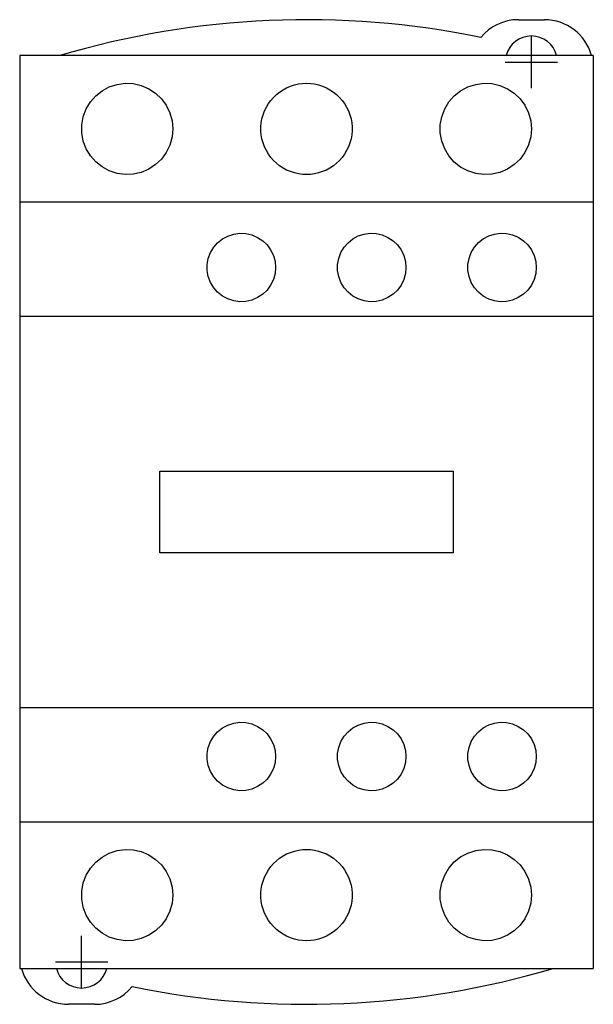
# Model space of a CAD drawing. Extents: x -0.88 to 0.88, y -1.51 to 1.51.
import ezdxf

# ---------------------------------------------------------------- set-up
doc = ezdxf.new("R2010")
doc.units = 0
doc.layers.get('0').update_dxf_attribs({"linetype": 'CONTINUOUS'})

msp = doc.modelspace()

# ---------------------------------------------------------------- linework, layer by layer
at = {"color": 0, "linetype": 'CONTINUOUS'}
for p, q in [((0.65, 1.51), (0.73, 1.51)), ((0.69, 1.3), (0.69, 1.46)), ((-0.88, 1.4), (-0.88, 0.95)), ((0.88, 1.4), (-0.88, 1.4)), ((0.88, 1.4), (0.88, 0.95)), ((-0.88, 1.36), (-0.88, 1.175)), ((0.61, 1.38), (0.77, 1.38)), ((-0.6273, 1.2917), (-0.605, 1.3037)), ((-0.605, 1.3037), (-0.5809, 1.3115)), ((-0.5809, 1.3115), (-0.5563, 1.3149)), ((-0.5563, 1.3149), (-0.532, 1.3138)), ((-0.532, 1.3138), (-0.5074, 1.3084)), ((-0.5074, 1.3084), (-0.4839, 1.2984)), ((-0.0721, 1.295), (-0.0609, 1.3011)), ((-0.0609, 1.3011), (-0.0491, 1.3061)), ((-0.0491, 1.3061), (-0.037, 1.31)), ((-0.037, 1.31), (-0.0246, 1.3128)), ((-0.0246, 1.3128), (-0.0122, 1.3145)), ((-0.0122, 1.3145), (0, 1.315)), ((0, 1.315), (0.0122, 1.3145)), ((0.0122, 1.3145), (0.0246, 1.3128)), ((0.0246, 1.3128), (0.037, 1.31)), ((0.037, 1.31), (0.0491, 1.3061)), ((0.0491, 1.3061), (0.0609, 1.3011)), ((0.0609, 1.3011), (0.0721, 1.295)), ((0.473, 1.2919), (0.4954, 1.3039)), ((0.4954, 1.3039), (0.5196, 1.3117)), ((0.5196, 1.3117), (0.5442, 1.3149)), ((0.5442, 1.3149), (0.5686, 1.3138)), ((0.5686, 1.3138), (0.5931, 1.3082)), ((0.5931, 1.3082), (0.6165, 1.2982)), ((-0.6628, 1.2579), (-0.6466, 1.2763)), ((-0.6466, 1.2763), (-0.6273, 1.2917)), ((-0.4839, 1.2984), (-0.4628, 1.2845)), ((-0.4628, 1.2845), (-0.4451, 1.2677)), ((-0.1092, 1.2626), (-0.1011, 1.2718)), ((-0.1011, 1.2718), (-0.0923, 1.2802)), ((-0.0923, 1.2802), (-0.0826, 1.288)), ((-0.0826, 1.288), (-0.0721, 1.295)), ((0.0721, 1.295), (0.0826, 1.288)), ((0.0826, 1.288), (0.0923, 1.2802)), ((0.0923, 1.2802), (0.1011, 1.2718)), ((0.1011, 1.2718), (0.1092, 1.2626)), ((0.4372, 1.258), (0.4535, 1.2765)), ((0.4535, 1.2765), (0.473, 1.2919)), ((0.6165, 1.2982), (0.6374, 1.2844)), ((0.6374, 1.2844), (0.6551, 1.2675)), ((-0.676, 1.2361), (-0.6628, 1.2579)), ((-0.4451, 1.2677), (-0.4302, 1.2474)), ((-0.4302, 1.2474), (-0.419, 1.2244)), ((-0.1287, 1.2301), (-0.1232, 1.2416)), ((-0.1232, 1.2416), (-0.1166, 1.2525)), ((-0.1166, 1.2525), (-0.1092, 1.2626)), ((0.1092, 1.2626), (0.1166, 1.2525)), ((0.1166, 1.2525), (0.1232, 1.2416)), ((0.1232, 1.2416), (0.1287, 1.2301)), ((0.4241, 1.2362), (0.4372, 1.258)), ((0.6551, 1.2675), (0.6699, 1.2474)), ((0.6699, 1.2474), (0.681, 1.2243)), ((-0.6895, 1.1873), (-0.685, 1.2122)), ((-0.685, 1.2122), (-0.676, 1.2361)), ((-0.419, 1.2244), (-0.4122, 1.1997)), ((-0.1366, 1.2058), (-0.1332, 1.2181)), ((-0.1332, 1.2181), (-0.1287, 1.2301)), ((0.1287, 1.2301), (0.1332, 1.2181)), ((0.1332, 1.2181), (0.1366, 1.2058)), ((0.4105, 1.1873), (0.415, 1.2122)), ((0.415, 1.2122), (0.4241, 1.2362)), ((0.681, 1.2243), (0.6878, 1.1997)), ((-0.6895, 1.1627), (-0.6895, 1.1873)), ((-0.4122, 1.1997), (-0.41, 1.175)), ((-0.1399, 1.1811), (-0.1388, 1.1934)), ((-0.1399, 1.1689), (-0.1399, 1.1811)), ((-0.1388, 1.1934), (-0.1366, 1.2058)), ((0.1366, 1.2058), (0.1388, 1.1934)), ((0.1388, 1.1934), (0.1399, 1.1811)), ((0.1399, 1.1811), (0.1399, 1.1689)), ((0.4105, 1.1627), (0.4105, 1.1873)), ((0.6878, 1.1997), (0.69, 1.175)), ((-0.685, 1.1378), (-0.6895, 1.1627)), ((-0.4122, 1.1503), (-0.419, 1.1256)), ((-0.41, 1.175), (-0.4122, 1.1503)), ((-0.1388, 1.1566), (-0.1399, 1.1689)), ((-0.1366, 1.1442), (-0.1388, 1.1566)), ((0.1388, 1.1566), (0.1366, 1.1442)), ((0.1399, 1.1689), (0.1388, 1.1566)), ((0.415, 1.1378), (0.4105, 1.1627)), ((0.6878, 1.1503), (0.681, 1.1257)), ((0.69, 1.175), (0.6878, 1.1503)), ((-0.676, 1.1139), (-0.685, 1.1378)), ((-0.419, 1.1256), (-0.4302, 1.1026)), ((-0.1332, 1.1319), (-0.1366, 1.1442)), ((-0.1287, 1.1199), (-0.1332, 1.1319)), ((-0.1232, 1.1084), (-0.1287, 1.1199)), ((0.1287, 1.1199), (0.1232, 1.1084)), ((0.1332, 1.1319), (0.1287, 1.1199)), ((0.1366, 1.1442), (0.1332, 1.1319)), ((0.4241, 1.1138), (0.415, 1.1378)), ((0.681, 1.1257), (0.6699, 1.1026)), ((-0.6628, 1.0921), (-0.676, 1.1139)), ((-0.6466, 1.0737), (-0.6628, 1.0921)), ((-0.4302, 1.1026), (-0.4451, 1.0823)), ((-0.1166, 1.0975), (-0.1232, 1.1084)), ((-0.1092, 1.0874), (-0.1166, 1.0975)), ((-0.1011, 1.0782), (-0.1092, 1.0874)), ((0.1092, 1.0874), (0.1011, 1.0782)), ((0.1166, 1.0975), (0.1092, 1.0874)), ((0.1232, 1.1084), (0.1166, 1.0975)), ((0.4372, 1.092), (0.4241, 1.1138)), ((0.4535, 1.0735), (0.4372, 1.092)), ((0.6699, 1.1026), (0.6551, 1.0825)), ((-0.6273, 1.0583), (-0.6466, 1.0737)), ((-0.605, 1.0463), (-0.6273, 1.0583)), ((-0.4628, 1.0655), (-0.4839, 1.0516)), ((-0.4451, 1.0823), (-0.4628, 1.0655)), ((-0.0923, 1.0698), (-0.1011, 1.0782)), ((-0.0826, 1.062), (-0.0923, 1.0698)), ((-0.0721, 1.055), (-0.0826, 1.062)), ((0.0826, 1.062), (0.0721, 1.055)), ((0.0923, 1.0698), (0.0826, 1.062)), ((0.1011, 1.0782), (0.0923, 1.0698)), ((0.473, 1.0581), (0.4535, 1.0735)), ((0.4954, 1.0461), (0.473, 1.0581)), ((0.6374, 1.0656), (0.6165, 1.0518)), ((0.6551, 1.0825), (0.6374, 1.0656)), ((-0.5809, 1.0385), (-0.605, 1.0463)), ((-0.5563, 1.0351), (-0.5809, 1.0385)), ((-0.532, 1.0362), (-0.5563, 1.0351)), ((-0.5074, 1.0416), (-0.532, 1.0362)), ((-0.4839, 1.0516), (-0.5074, 1.0416)), ((-0.0609, 1.0489), (-0.0721, 1.055)), ((-0.0491, 1.0439), (-0.0609, 1.0489)), ((-0.037, 1.04), (-0.0491, 1.0439)), ((-0.0246, 1.0372), (-0.037, 1.04)), ((-0.0122, 1.0355), (-0.0246, 1.0372)), ((0, 1.035), (-0.0122, 1.0355)), ((0.0122, 1.0355), (0, 1.035)), ((0.0246, 1.0372), (0.0122, 1.0355)), ((0.037, 1.04), (0.0246, 1.0372)), ((0.0491, 1.0439), (0.037, 1.04)), ((0.0609, 1.0489), (0.0491, 1.0439)), ((0.0721, 1.055), (0.0609, 1.0489)), ((0.5196, 1.0383), (0.4954, 1.0461)), ((0.5442, 1.0351), (0.5196, 1.0383)), ((0.5686, 1.0362), (0.5442, 1.0351)), ((0.5931, 1.0418), (0.5686, 1.0362)), ((0.6165, 1.0518), (0.5931, 1.0418)), ((0.88, 0.95), (-0.88, 0.95)), ((-0.88, 0.95), (-0.88, 0.6)), ((0.88, 0.95), (0.88, 0.6)), ((-0.2581, 0.8375), (-0.2413, 0.8465)), ((-0.2413, 0.8465), (-0.2231, 0.8524)), ((-0.2231, 0.8524), (-0.2046, 0.8549)), ((-0.2046, 0.8549), (-0.1863, 0.8541)), ((-0.1863, 0.8541), (-0.1678, 0.8499)), ((-0.1678, 0.8499), (-0.1501, 0.8424)), ((0.142, 0.8375), (0.1588, 0.8466)), ((0.1588, 0.8466), (0.177, 0.8524)), ((0.177, 0.8524), (0.1955, 0.8549)), ((0.1955, 0.8549), (0.2138, 0.8541)), ((0.2138, 0.8541), (0.2323, 0.8499)), ((0.2323, 0.8499), (0.2499, 0.8424)), ((0.5423, 0.8377), (0.5591, 0.8467)), ((0.5591, 0.8467), (0.5772, 0.8525)), ((0.5772, 0.8525), (0.5957, 0.8549)), ((0.5957, 0.8549), (0.6139, 0.8541)), ((0.6139, 0.8541), (0.6323, 0.8499)), ((0.6323, 0.8499), (0.6498, 0.8425)), ((-0.2847, 0.812), (-0.2726, 0.8258)), ((-0.2726, 0.8258), (-0.2581, 0.8375)), ((-0.1501, 0.8424), (-0.1344, 0.832)), ((-0.1344, 0.832), (-0.1211, 0.8193)), ((-0.1211, 0.8193), (-0.11, 0.8041)), ((0.1153, 0.812), (0.1274, 0.8259)), ((0.1274, 0.8259), (0.142, 0.8375)), ((0.2499, 0.8424), (0.2657, 0.8319)), ((0.2657, 0.8319), (0.2789, 0.8193)), ((0.2789, 0.8193), (0.29, 0.8041)), ((0.5155, 0.8123), (0.5277, 0.8261)), ((0.5277, 0.8261), (0.5423, 0.8377)), ((0.6498, 0.8425), (0.6655, 0.8321)), ((0.6655, 0.8321), (0.6787, 0.8195)), ((0.6787, 0.8195), (0.6899, 0.8043)), ((-0.3013, 0.7777), (-0.2945, 0.7957)), ((-0.2945, 0.7957), (-0.2847, 0.812)), ((-0.11, 0.8041), (-0.1017, 0.7869)), ((-0.1017, 0.7869), (-0.0966, 0.7685)), ((0.0987, 0.7777), (0.1055, 0.7957)), ((0.1055, 0.7957), (0.1153, 0.812)), ((0.29, 0.8041), (0.2983, 0.7869)), ((0.2983, 0.7869), (0.3034, 0.7685)), ((0.4988, 0.7779), (0.5056, 0.7959)), ((0.5056, 0.7959), (0.5155, 0.8123)), ((0.6899, 0.8043), (0.6982, 0.787)), ((0.6982, 0.787), (0.7033, 0.7686)), ((-0.3046, 0.7592), (-0.3013, 0.7777)), ((-0.3046, 0.7408), (-0.3046, 0.7592)), ((-0.0966, 0.7685), (-0.095, 0.75)), ((0.0954, 0.7592), (0.0987, 0.7777)), ((0.0954, 0.7408), (0.0954, 0.7592)), ((0.3034, 0.7685), (0.305, 0.75)), ((0.4954, 0.7592), (0.4988, 0.7779)), ((0.4954, 0.7408), (0.4954, 0.7592)), ((0.7033, 0.7686), (0.705, 0.75)), ((-0.3013, 0.7223), (-0.3046, 0.7408)), ((-0.0966, 0.7315), (-0.1017, 0.7131)), ((-0.095, 0.75), (-0.0966, 0.7315)), ((0.0987, 0.7223), (0.0954, 0.7408)), ((0.3034, 0.7315), (0.2983, 0.7131)), ((0.305, 0.75), (0.3034, 0.7315)), ((0.4988, 0.7221), (0.4954, 0.7408)), ((0.7033, 0.7314), (0.6982, 0.713)), ((0.705, 0.75), (0.7033, 0.7314)), ((-0.2945, 0.7043), (-0.3013, 0.7223)), ((-0.2847, 0.688), (-0.2945, 0.7043)), ((-0.11, 0.6959), (-0.1211, 0.6807)), ((-0.1017, 0.7131), (-0.11, 0.6959)), ((0.1055, 0.7043), (0.0987, 0.7223)), ((0.1153, 0.688), (0.1055, 0.7043)), ((0.29, 0.6959), (0.2789, 0.6807)), ((0.2983, 0.7131), (0.29, 0.6959)), ((0.5056, 0.7041), (0.4988, 0.7221)), ((0.5155, 0.6877), (0.5056, 0.7041)), ((0.6899, 0.6957), (0.6787, 0.6805)), ((0.6982, 0.713), (0.6899, 0.6957)), ((-0.2726, 0.6742), (-0.2847, 0.688)), ((-0.2581, 0.6625), (-0.2726, 0.6742)), ((-0.1344, 0.668), (-0.1501, 0.6576)), ((-0.1211, 0.6807), (-0.1344, 0.668)), ((0.1274, 0.6741), (0.1153, 0.688)), ((0.142, 0.6625), (0.1274, 0.6741)), ((0.2657, 0.6681), (0.2499, 0.6576)), ((0.2789, 0.6807), (0.2657, 0.6681)), ((0.5277, 0.6739), (0.5155, 0.6877)), ((0.5423, 0.6623), (0.5277, 0.6739)), ((0.6655, 0.6679), (0.6498, 0.6575)), ((0.6787, 0.6805), (0.6655, 0.6679)), ((-0.2413, 0.6535), (-0.2581, 0.6625)), ((-0.2231, 0.6476), (-0.2413, 0.6535)), ((-0.2046, 0.6451), (-0.2231, 0.6476)), ((-0.1863, 0.6459), (-0.2046, 0.6451)), ((-0.1678, 0.6501), (-0.1863, 0.6459)), ((-0.1501, 0.6576), (-0.1678, 0.6501)), ((0.1588, 0.6534), (0.142, 0.6625)), ((0.177, 0.6476), (0.1588, 0.6534)), ((0.1955, 0.6451), (0.177, 0.6476)), ((0.2138, 0.6459), (0.1955, 0.6451)), ((0.2323, 0.6501), (0.2138, 0.6459)), ((0.2499, 0.6576), (0.2323, 0.6501)), ((0.5591, 0.6533), (0.5423, 0.6623)), ((0.5772, 0.6475), (0.5591, 0.6533)), ((0.5957, 0.6451), (0.5772, 0.6475)), ((0.6139, 0.6459), (0.5957, 0.6451)), ((0.6323, 0.6501), (0.6139, 0.6459)), ((0.6498, 0.6575), (0.6323, 0.6501)), ((-0.88, 0.6), (-0.88, -0.6)), ((0.88, 0.6), (-0.88, 0.6)), ((0.88, 0.6), (0.88, -0.6)), ((-0.45, 0.125), (0.45, 0.125)), ((-0.45, -0.125), (-0.45, 0.125)), ((0.45, 0.125), (0.45, -0.125)), ((0.45, -0.125), (-0.45, -0.125)), ((-0.88, -0.6), (-0.88, -0.95)), ((-0.88, -0.6), (0.88, -0.6)), ((0.88, -0.6), (0.88, -0.95)), ((-0.2726, -0.6742), (-0.2581, -0.6625)), ((-0.2581, -0.6625), (-0.2413, -0.6535)), ((-0.2413, -0.6535), (-0.2231, -0.6476)), ((-0.2231, -0.6476), (-0.2046, -0.6451)), ((-0.2046, -0.6451), (-0.1863, -0.6459)), ((-0.1863, -0.6459), (-0.1678, -0.6501)), ((-0.1678, -0.6501), (-0.1501, -0.6576)), ((-0.1501, -0.6576), (-0.1344, -0.668)), ((0.1274, -0.6741), (0.142, -0.6625)), ((0.142, -0.6625), (0.1588, -0.6534)), ((0.1588, -0.6534), (0.177, -0.6476)), ((0.177, -0.6476), (0.1955, -0.6451)), ((0.1955, -0.6451), (0.2138, -0.6459)), ((0.2138, -0.6459), (0.2323, -0.6501)), ((0.2323, -0.6501), (0.2499, -0.6576)), ((0.2499, -0.6576), (0.2657, -0.6681)), ((0.5277, -0.6739), (0.5423, -0.6623)), ((0.5423, -0.6623), (0.5591, -0.6533)), ((0.5591, -0.6533), (0.5772, -0.6475)), ((0.5772, -0.6475), (0.5957, -0.6451)), ((0.5957, -0.6451), (0.6139, -0.6459)), ((0.6139, -0.6459), (0.6323, -0.6501)), ((0.6323, -0.6501), (0.6498, -0.6575)), ((0.6498, -0.6575), (0.6655, -0.6679)), ((-0.2945, -0.7043), (-0.2847, -0.688)), ((-0.2847, -0.688), (-0.2726, -0.6742)), ((-0.1344, -0.668), (-0.1211, -0.6807)), ((-0.1211, -0.6807), (-0.11, -0.6959)), ((0.1055, -0.7043), (0.1153, -0.688)), ((0.1153, -0.688), (0.1274, -0.6741)), ((0.2657, -0.6681), (0.2789, -0.6807)), ((0.2789, -0.6807), (0.29, -0.6959)), ((0.5056, -0.7041), (0.5155, -0.6877)), ((0.5155, -0.6877), (0.5277, -0.6739)), ((0.6655, -0.6679), (0.6787, -0.6805)), ((0.6787, -0.6805), (0.6899, -0.6957)), ((-0.3046, -0.7408), (-0.3013, -0.7223)), ((-0.3013, -0.7223), (-0.2945, -0.7043)), ((-0.11, -0.6959), (-0.1017, -0.7131)), ((-0.1017, -0.7131), (-0.0966, -0.7315)), ((0.0954, -0.7408), (0.0987, -0.7223)), ((0.0987, -0.7223), (0.1055, -0.7043)), ((0.29, -0.6959), (0.2983, -0.7131)), ((0.2983, -0.7131), (0.3034, -0.7315)), ((0.4954, -0.7408), (0.4988, -0.7221)), ((0.4988, -0.7221), (0.5056, -0.7041)), ((0.6899, -0.6957), (0.6982, -0.713)), ((0.6982, -0.713), (0.7033, -0.7314)), ((-0.3046, -0.7592), (-0.3046, -0.7408)), ((-0.0966, -0.7315), (-0.095, -0.75)), ((-0.095, -0.75), (-0.0966, -0.7685)), ((0.0954, -0.7592), (0.0954, -0.7408)), ((0.3034, -0.7315), (0.305, -0.75)), ((0.305, -0.75), (0.3034, -0.7685)), ((0.4954, -0.7592), (0.4954, -0.7408)), ((0.7033, -0.7314), (0.705, -0.75)), ((0.705, -0.75), (0.7033, -0.7686)), ((-0.3013, -0.7777), (-0.3046, -0.7592)), ((-0.2945, -0.7957), (-0.3013, -0.7777)), ((-0.0966, -0.7685), (-0.1017, -0.7869)), ((0.0987, -0.7777), (0.0954, -0.7592)), ((0.1055, -0.7957), (0.0987, -0.7777)), ((0.3034, -0.7685), (0.2983, -0.7869)), ((0.4988, -0.7779), (0.4954, -0.7592)), ((0.5056, -0.7959), (0.4988, -0.7779)), ((0.7033, -0.7686), (0.6982, -0.787)), ((-0.2847, -0.812), (-0.2945, -0.7957)), ((-0.2726, -0.8258), (-0.2847, -0.812)), ((-0.11, -0.8041), (-0.1211, -0.8193)), ((-0.1017, -0.7869), (-0.11, -0.8041)), ((0.1153, -0.812), (0.1055, -0.7957)), ((0.1274, -0.8259), (0.1153, -0.812)), ((0.29, -0.8041), (0.2789, -0.8193)), ((0.2983, -0.7869), (0.29, -0.8041)), ((0.5155, -0.8123), (0.5056, -0.7959)), ((0.5277, -0.8261), (0.5155, -0.8123)), ((0.6899, -0.8043), (0.6787, -0.8195)), ((0.6982, -0.787), (0.6899, -0.8043)), ((-0.2581, -0.8375), (-0.2726, -0.8258)), ((-0.2413, -0.8465), (-0.2581, -0.8375)), ((-0.1501, -0.8424), (-0.1678, -0.8499)), ((-0.1344, -0.832), (-0.1501, -0.8424)), ((-0.1211, -0.8193), (-0.1344, -0.832)), ((0.142, -0.8375), (0.1274, -0.8259)), ((0.1588, -0.8466), (0.142, -0.8375)), ((0.2499, -0.8424), (0.2323, -0.8499)), ((0.2657, -0.8319), (0.2499, -0.8424)), ((0.2789, -0.8193), (0.2657, -0.8319)), ((0.5423, -0.8377), (0.5277, -0.8261)), ((0.5591, -0.8467), (0.5423, -0.8377)), ((0.6498, -0.8425), (0.6323, -0.8499)), ((0.6655, -0.8321), (0.6498, -0.8425)), ((0.6787, -0.8195), (0.6655, -0.8321)), ((-0.2231, -0.8524), (-0.2413, -0.8465)), ((-0.2046, -0.8549), (-0.2231, -0.8524)), ((-0.1863, -0.8541), (-0.2046, -0.8549)), ((-0.1678, -0.8499), (-0.1863, -0.8541)), ((0.177, -0.8524), (0.1588, -0.8466)), ((0.1955, -0.8549), (0.177, -0.8524)), ((0.2138, -0.8541), (0.1955, -0.8549)), ((0.2323, -0.8499), (0.2138, -0.8541)), ((0.5772, -0.8525), (0.5591, -0.8467)), ((0.5957, -0.8549), (0.5772, -0.8525)), ((0.6139, -0.8541), (0.5957, -0.8549)), ((0.6323, -0.8499), (0.6139, -0.8541)), ((-0.88, -0.95), (-0.88, -1.4)), ((-0.88, -0.95), (0.88, -0.95)), ((0.88, -0.95), (0.88, -1.4)), ((-0.6273, -1.0583), (-0.605, -1.0463)), ((-0.605, -1.0463), (-0.5809, -1.0385)), ((-0.5809, -1.0385), (-0.5563, -1.0351)), ((-0.5563, -1.0351), (-0.532, -1.0362)), ((-0.532, -1.0362), (-0.5074, -1.0416)), ((-0.5074, -1.0416), (-0.4839, -1.0516)), ((-0.4839, -1.0516), (-0.4628, -1.0655)), ((-0.0826, -1.062), (-0.0721, -1.055)), ((-0.0721, -1.055), (-0.0609, -1.0489)), ((-0.0609, -1.0489), (-0.0491, -1.0439)), ((-0.0491, -1.0439), (-0.037, -1.04)), ((-0.037, -1.04), (-0.0246, -1.0372)), ((-0.0246, -1.0372), (-0.0122, -1.0355)), ((-0.0122, -1.0355), (0, -1.035)), ((0, -1.035), (0.0122, -1.0355)), ((0.0122, -1.0355), (0.0246, -1.0372)), ((0.0246, -1.0372), (0.037, -1.04)), ((0.037, -1.04), (0.0491, -1.0439)), ((0.0491, -1.0439), (0.0609, -1.0489)), ((0.0609, -1.0489), (0.0721, -1.055)), ((0.0721, -1.055), (0.0826, -1.062)), ((0.473, -1.0581), (0.4954, -1.0461)), ((0.4954, -1.0461), (0.5196, -1.0383)), ((0.5196, -1.0383), (0.5442, -1.0351)), ((0.5442, -1.0351), (0.5686, -1.0362)), ((0.5686, -1.0362), (0.5931, -1.0418)), ((0.5931, -1.0418), (0.6165, -1.0518)), ((0.6165, -1.0518), (0.6374, -1.0656)), ((-0.6628, -1.0921), (-0.6466, -1.0737)), ((-0.6466, -1.0737), (-0.6273, -1.0583)), ((-0.4628, -1.0655), (-0.4451, -1.0823)), ((-0.4451, -1.0823), (-0.4302, -1.1026)), ((-0.1092, -1.0874), (-0.1011, -1.0782)), ((-0.1011, -1.0782), (-0.0923, -1.0698)), ((-0.0923, -1.0698), (-0.0826, -1.062)), ((0.0826, -1.062), (0.0923, -1.0698)), ((0.0923, -1.0698), (0.1011, -1.0782)), ((0.1011, -1.0782), (0.1092, -1.0874)), ((0.4372, -1.092), (0.4535, -1.0735)), ((0.4535, -1.0735), (0.473, -1.0581)), ((0.6374, -1.0656), (0.6551, -1.0825)), ((0.6551, -1.0825), (0.6699, -1.1026)), ((-0.685, -1.1378), (-0.676, -1.1139)), ((-0.676, -1.1139), (-0.6628, -1.0921)), ((-0.4302, -1.1026), (-0.419, -1.1256)), ((-0.1287, -1.1199), (-0.1232, -1.1084)), ((-0.1232, -1.1084), (-0.1166, -1.0975)), ((-0.1166, -1.0975), (-0.1092, -1.0874)), ((0.1092, -1.0874), (0.1166, -1.0975)), ((0.1166, -1.0975), (0.1232, -1.1084)), ((0.1232, -1.1084), (0.1287, -1.1199)), ((0.415, -1.1378), (0.4241, -1.1138)), ((0.4241, -1.1138), (0.4372, -1.092)), ((0.6699, -1.1026), (0.681, -1.1257)), ((-0.6895, -1.1627), (-0.685, -1.1378)), ((-0.419, -1.1256), (-0.4122, -1.1503)), ((-0.1388, -1.1566), (-0.1366, -1.1442)), ((-0.1366, -1.1442), (-0.1332, -1.1319)), ((-0.1332, -1.1319), (-0.1287, -1.1199)), ((0.1287, -1.1199), (0.1332, -1.1319)), ((0.1332, -1.1319), (0.1366, -1.1442)), ((0.1366, -1.1442), (0.1388, -1.1566)), ((0.4105, -1.1627), (0.415, -1.1378)), ((0.681, -1.1257), (0.6878, -1.1503)), ((-0.6895, -1.1873), (-0.6895, -1.1627)), ((-0.4122, -1.1503), (-0.41, -1.175)), ((-0.41, -1.175), (-0.4122, -1.1997)), ((-0.1399, -1.1689), (-0.1388, -1.1566)), ((-0.1399, -1.1811), (-0.1399, -1.1689)), ((0.1388, -1.1566), (0.1399, -1.1689)), ((0.1399, -1.1689), (0.1399, -1.1811)), ((0.4105, -1.1873), (0.4105, -1.1627)), ((0.6878, -1.1503), (0.69, -1.175)), ((0.69, -1.175), (0.6878, -1.1997)), ((0.88, -1.175), (0.88, -1.36)), ((-0.685, -1.2122), (-0.6895, -1.1873)), ((-0.4122, -1.1997), (-0.419, -1.2244)), ((-0.1388, -1.1934), (-0.1399, -1.1811)), ((-0.1366, -1.2058), (-0.1388, -1.1934)), ((-0.1332, -1.2181), (-0.1366, -1.2058)), ((0.1366, -1.2058), (0.1332, -1.2181)), ((0.1388, -1.1934), (0.1366, -1.2058)), ((0.1399, -1.1811), (0.1388, -1.1934)), ((0.415, -1.2122), (0.4105, -1.1873)), ((0.6878, -1.1997), (0.681, -1.2243)), ((-0.676, -1.2361), (-0.685, -1.2122)), ((-0.6628, -1.2579), (-0.676, -1.2361)), ((-0.419, -1.2244), (-0.4302, -1.2474)), ((-0.1287, -1.2301), (-0.1332, -1.2181)), ((-0.1232, -1.2416), (-0.1287, -1.2301)), ((0.1287, -1.2301), (0.1232, -1.2416)), ((0.1332, -1.2181), (0.1287, -1.2301)), ((0.4241, -1.2362), (0.415, -1.2122)), ((0.4372, -1.258), (0.4241, -1.2362)), ((0.681, -1.2243), (0.6699, -1.2474)), ((-0.6466, -1.2763), (-0.6628, -1.2579)), ((-0.4451, -1.2677), (-0.4628, -1.2845)), ((-0.4302, -1.2474), (-0.4451, -1.2677)), ((-0.1166, -1.2525), (-0.1232, -1.2416)), ((-0.1092, -1.2626), (-0.1166, -1.2525)), ((-0.1011, -1.2718), (-0.1092, -1.2626)), ((0.1092, -1.2626), (0.1011, -1.2718)), ((0.1166, -1.2525), (0.1092, -1.2626)), ((0.1232, -1.2416), (0.1166, -1.2525)), ((0.4535, -1.2765), (0.4372, -1.258)), ((0.6551, -1.2675), (0.6374, -1.2844)), ((0.6699, -1.2474), (0.6551, -1.2675)), ((-0.6273, -1.2917), (-0.6466, -1.2763)), ((-0.605, -1.3037), (-0.6273, -1.2917)), ((-0.4839, -1.2984), (-0.5074, -1.3084)), ((-0.4628, -1.2845), (-0.4839, -1.2984)), ((-0.0923, -1.2802), (-0.1011, -1.2718)), ((-0.0826, -1.288), (-0.0923, -1.2802)), ((-0.0721, -1.295), (-0.0826, -1.288)), ((-0.0609, -1.3011), (-0.0721, -1.295)), ((0.0721, -1.295), (0.0609, -1.3011)), ((0.0826, -1.288), (0.0721, -1.295)), ((0.0923, -1.2802), (0.0826, -1.288)), ((0.1011, -1.2718), (0.0923, -1.2802)), ((0.473, -1.2919), (0.4535, -1.2765)), ((0.4954, -1.3039), (0.473, -1.2919)), ((0.6165, -1.2982), (0.5931, -1.3082)), ((0.6374, -1.2844), (0.6165, -1.2982)), ((-0.69, -1.46), (-0.69, -1.3)), ((-0.5809, -1.3115), (-0.605, -1.3037)), ((-0.5563, -1.3149), (-0.5809, -1.3115)), ((-0.532, -1.3138), (-0.5563, -1.3149)), ((-0.5074, -1.3084), (-0.532, -1.3138)), ((-0.0491, -1.3061), (-0.0609, -1.3011)), ((-0.037, -1.31), (-0.0491, -1.3061)), ((-0.0246, -1.3128), (-0.037, -1.31)), ((-0.0122, -1.3145), (-0.0246, -1.3128)), ((0, -1.315), (-0.0122, -1.3145)), ((0.0122, -1.3145), (0, -1.315)), ((0.0246, -1.3128), (0.0122, -1.3145)), ((0.037, -1.31), (0.0246, -1.3128)), ((0.0491, -1.3061), (0.037, -1.31)), ((0.0609, -1.3011), (0.0491, -1.3061)), ((0.5196, -1.3117), (0.4954, -1.3039)), ((0.5442, -1.3149), (0.5196, -1.3117)), ((0.5686, -1.3138), (0.5442, -1.3149)), ((0.5931, -1.3082), (0.5686, -1.3138)), ((-0.77, -1.38), (-0.61, -1.38)), ((-0.88, -1.4), (0.88, -1.4)), ((-0.65, -1.51), (-0.73, -1.51))]:
    msp.add_line(p, q, dxfattribs=at)
for centre, radius, start, end in [((0.65, 1.36), 0.15, 90, 140.3698), ((0.73, 1.36), 0.15, 15.466, 90), ((0, -1.1463), 2.6563, 78.3924, 106.5464), ((0.69, 1.38), 0.08, 14.4775, 165.5225), ((-0.73, -1.36), 0.15, 195.466, 270), ((-0.69, -1.38), 0.08, 194.4775, 345.5225), ((0, 1.1463), 2.6563, 258.3924, 286.5464), ((-0.65, -1.36), 0.15, 270, 320.3698)]:
    msp.add_arc(centre, radius, start, end, dxfattribs=at)

doc.saveas('drawing.dxf')
